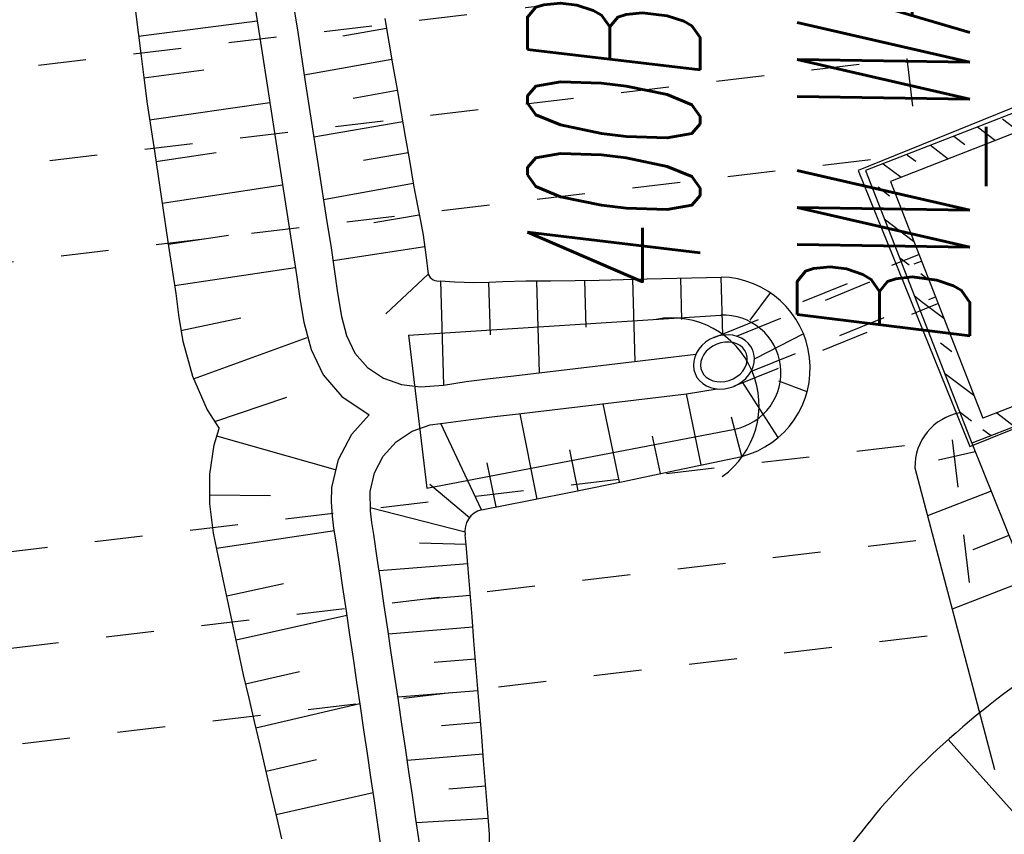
# Model space of a CAD drawing. Extents: x 447827 to 448299, y 438389 to 439851.
# Tile 102 of 116: x 447944 to 447954, y 439668 to 439676. Entities that reach past the tile are written whole.
import ezdxf

# ---------------------------------------------------------------- set-up
doc = ezdxf.new("R2010")
doc.units = 0
doc.header["$LTSCALE"] = 2
doc.header["$MEASUREMENT"] = 0
for name, pattern in [('ACAD_ISO03W100', [0.5, 0.25, -0.25]), ('ACAD_ISO05W100', [0.5, 0.25, -0.25]), ('AUSGEZOGEN', [0]), ('PUNKTX2', [0.5, 0.25, -0.25])]:
    doc.linetypes.add(name, pattern=pattern)
doc.layers.get('0').update_dxf_attribs({"linetype": 'AUSGEZOGEN'})
for name, color, linetype in [('ANMERKUNG', 7, 'CONTINUOUS'), ('BOESCHG', 250, 'AUSGEZOGEN'), ('DB-HZV-Stützscheiben', 15, 'CONTINUOUS'), ('DB-Regenrückhaltebecken_606', 15, 'CONTINUOUS'), ('FBRTOP', 250, 'AUSGEZOGEN'), ('GEBAEUDE', 7, 'AUSGEZOGEN'), ('SCHSYMBOL', 200, 'AUSGEZOGEN')]:
    doc.layers.add(name, color=color, linetype=linetype)
doc.styles.add('ROMANS', font='romans.shx', dxfattribs={"width": 0.8})

# ---------------------------------------------------------------- blocks, each defined once
blk = doc.blocks.new('DL')
at = {"color": 0}
blk.add_arc((-0.3106833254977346, 0.0246800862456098), 0.9100732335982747, 282.5363002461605, 77.46369975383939, dxfattribs=at)
blk.add_point((0.5969366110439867, 0.0027149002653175), dxfattribs=at)
blk = doc.blocks.new('*X394')
at = {"color": 0, "linetype": 'ByBlock'}
for p, q in [((52438.04025453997, -102206.212790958), (52709.26790891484, -101934.9851365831)), ((51599.1023381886, -102408.7546042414), (51870.33000578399, -102137.5269366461)), ((52131.44744297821, -102194.6075509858), (52237.51346015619, -102088.5415338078)), ((51388.98532273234, -102300.6735681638), (51450.86105421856, -102238.7978366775)), ((52695.22123505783, -102267.2298619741), (52767.8435460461, -102194.6075509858)), ((50760.16442183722, -102611.2964175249), (51031.39210265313, -102340.068736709)), ((52018.57129636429, -102307.4836975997), (52025.38142580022, -102300.6735681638)), ((51179.63338001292, -102510.0255108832), (51282.91930555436, -102406.7395853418)), ((52757.10280713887, -102523.546341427), (52922.83645314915, -102357.8126954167)), ((49900.34588210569, -102834.7188541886), (50192.45419952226, -102542.610536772)), ((50434.39116813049, -102618.8716196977), (50540.45718530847, -102512.8056025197)), ((52979.97558040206, -102618.8716196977), (52984.71802531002, -102614.1291747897)), ((52818.9843792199, -102779.8628208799), (52873.90956322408, -102724.9376368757)), ((50010.12709941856, -103043.1356884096), (50116.19311659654, -102937.0696712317)), ((52880.86595130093, -103036.1793003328), (53046.59959747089, -102870.4456541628)), ((53086.04159758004, -103149.2017055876), (53108.48116963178, -103126.7621335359)), ((50024.10898223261, -103347.3518571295), (50189.84263767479, -103181.6182016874)), ((52942.74752338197, -103292.4957797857), (52979.97558040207, -103255.2677227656)), ((50116.19311659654, -103573.4657742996), (50222.25913377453, -103467.3997571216)), ((53004.62909546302, -103548.8122592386), (53170.36274179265, -103383.078612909)), ((53192.10761475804, -103679.5317914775), (53204.56618039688, -103667.0732258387)), ((53204.56618039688, -103667.0732258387), (53232.24431395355, -103639.395092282)), ((50147.87208235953, -103859.9848600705), (50313.60573759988, -103694.2512048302)), ((53066.51066754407, -103805.1287386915), (53086.04159758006, -103785.5978086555)), ((53128.39223962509, -104061.4452181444), (53294.12588611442, -103895.7115716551)), ((50222.25913377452, -104103.7958601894), (50328.3251509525, -103997.7298430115)), ((53298.17363193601, -104209.8618773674), (53356.0074582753, -104152.0280510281)), ((50271.63518248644, -104372.6178630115), (50437.36883752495, -104206.884207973)), ((53190.27381170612, -104317.7616975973), (53192.10761475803, -104315.9278945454)), ((53252.15538378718, -104574.0781770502), (53417.88903043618, -104408.3445304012)), ((50333.51673254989, -104628.934364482), (50434.3911681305, -104528.0599289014)), ((53404.239649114, -104740.1919632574), (53479.77060259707, -104664.6610097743)), ((50395.39828261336, -104885.2508659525), (50561.13193745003, -104719.5172111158)), ((52767.73565114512, -105058.4979096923), (53038.96331725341, -104787.270243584)), ((53192.10761475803, -104952.3239976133), (53298.17363193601, -104846.2579804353)), ((52064.83675973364, -105125.0006980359), (52200.02539010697, -104989.8120676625)), ((52449.64549451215, -105058.3900147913), (52555.71151169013, -104952.3239976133)), ((50465.51090401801, -105133.3362960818), (50540.45718530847, -105058.3900147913)), ((51707.18337426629, -105164.4560319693), (51780.5564265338, -105091.0829797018)), ((50457.2798326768, -105141.567367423), (50465.510904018, -105133.3362960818)), ((51089.85982406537, -105463.5815306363), (51361.08746296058, -105192.353891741)), ((51928.79773760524, -105261.0397201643), (52003.34205782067, -105186.4953999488)), ((52003.34205782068, -105186.4953999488), (52064.83675973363, -105125.0006980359)), ((50519.16138274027, -105397.8838688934), (50684.89503737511, -105232.1502142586)), ((51509.32878083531, -105362.3106254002), (51548.05504070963, -105323.5843655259)), ((51548.05504070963, -105323.5843655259), (51601.1173570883, -105270.5220491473)), ((50752.58921966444, -105482.6540835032), (50858.65523684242, -105376.5880663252))]:
    blk.add_line(p, q, dxfattribs=at)

msp = doc.modelspace()

# ---------------------------------------------------------------- linework, layer by layer
at = {"layer": 'BOESCHG'}
msp.add_line((447953.3417454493, 439668.6772376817), (447954.2228698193, 439667.6881948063), dxfattribs=at)
msp.add_lwpolyline([(447962.655, 439669.634, 0.07117598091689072), (447960.7280212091, 439670.3577177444, 0.05237831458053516), (447957.955, 439670.671, 0.1056062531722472), (447955.743235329, 439670.2166735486, 0.08101609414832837), (447953.284, 439668.624, 0.08344801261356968), (447951.7483437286, 439666.6772770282, 0.0836980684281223), (447950.937, 439664.342, 0.08813707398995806), (447950.9608378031, 439661.5189701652, 0.1004724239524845), (447951.8920000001, 439659.218, 0.06101954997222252), (447953.4899076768, 439657.346479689, 0.1070623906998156), (447954.7101624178, 439656.6333152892, 0.03426148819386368), (447956.2852359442, 439656.236010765, 0.01547798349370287), (447959.8385317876, 439655.7075537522, 0.02102073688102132), (447964.0587165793, 439655.3919215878, 0.05324826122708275), (447965.7288068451, 439655.5153636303, 0.1214058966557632)], format="xyb", dxfattribs=at)
at = {"layer": 'DB-HZV-Stützscheiben', "linetype": 'PUNKTX2'}
for p, q in [((447937.8963325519, 439674.9954281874), (447952.7914733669, 439676.765958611)), ((447952.7914733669, 439676.765958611), (447953.0275440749, 439674.7799399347)), ((447938.1324032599, 439673.0094095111), (447953.0275440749, 439674.7799399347)), ((447938.486509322, 439670.0303814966), (447953.381650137, 439671.8009119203)), ((447953.381650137, 439671.8009119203), (447953.617720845, 439669.814893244)), ((447938.72258003, 439668.0443628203), (447953.617720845, 439669.814893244))]:
    msp.add_line(p, q, dxfattribs=at)
at = {"layer": 'DB-HZV-Stützscheiben', "linetype": 'ACAD_ISO05W100'}
for p, q in [((447938.0143679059, 439674.0024188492), (447952.9095087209, 439675.7729492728)), ((447938.604544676, 439669.0373721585), (447953.499685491, 439670.8079025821))]:
    msp.add_line(p, q, dxfattribs=at)
at = {"layer": 'DB-Regenrückhaltebecken_606', "linetype": 'Continuous'}
for p, q in [((447946.4815403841, 439676.5443015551), (447946.557941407, 439676.0501725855)), ((447946.086238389, 439676.4831785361), (447946.1626384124, 439675.9890495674)), ((447944.8622124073, 439676.2939244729), (447944.9262724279, 439675.7978875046)), ((447947.465652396, 439676.1905196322), (447947.5515944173, 439675.697866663)), ((447947.465652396, 439676.1905196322), (447947.5515944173, 439675.697866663)), ((447947.465652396, 439676.1905196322), (447947.5515944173, 439675.697866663)), ((447944.8993494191, 439676.0079324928), (447946.135014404, 439676.1677145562)), ((447944.8993494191, 439676.0079324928), (447946.135014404, 439676.1677145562)), ((447944.8993494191, 439676.0079324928), (447946.135014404, 439676.1677145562)), ((447947.4835493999, 439676.0880106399), (447947.030313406, 439676.0072006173)), ((447947.4835493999, 439676.0880106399), (447947.030313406, 439676.0072006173)), ((447947.4835493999, 439676.0880106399), (447947.030313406, 439676.0072006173)), ((447946.1626384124, 439675.9890495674), (447946.2390394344, 439675.4949245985)), ((447946.557941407, 439676.0501725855), (447946.6343424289, 439675.5560436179)), ((447944.9262724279, 439675.7978875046), (447944.9575324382, 439675.5497605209)), ((447947.5400224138, 439675.7642766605), (447946.6273084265, 439675.6015416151)), ((447947.5400224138, 439675.7642766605), (447946.6273084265, 439675.6015416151)), ((447947.5400224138, 439675.7642766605), (447946.6273084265, 439675.6015416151)), ((447947.5515944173, 439675.697866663), (447947.5945554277, 439675.4507806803)), ((447947.5515944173, 439675.697866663), (447947.5945554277, 439675.4507806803)), ((447947.5515944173, 439675.697866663), (447947.5945554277, 439675.4507806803)), ((447955.320171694, 439675.7143374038), (447952.4785649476, 439674.6062891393)), ((447944.954727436, 439675.571992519), (447945.5779154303, 439675.6561335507)), ((447944.954727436, 439675.571992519), (447945.5779154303, 439675.6561335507)), ((447944.954727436, 439675.571992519), (447945.5779154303, 439675.6561335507)), ((447944.9575324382, 439675.5497605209), (447944.990319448, 439675.3018475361)), ((447946.2390394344, 439675.4949245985), (447946.3154404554, 439675.000795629)), ((447946.6343424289, 439675.5560436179), (447946.7107434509, 439675.0619146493)), ((447947.5963444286, 439675.4405156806), (447947.1369304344, 439675.358602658)), ((447947.5963444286, 439675.4405156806), (447947.1369304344, 439675.358602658)), ((447947.5963444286, 439675.4405156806), (447947.1369304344, 439675.358602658)), ((447947.5945554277, 439675.4507806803), (447947.6374934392, 439675.2052056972)), ((447947.5945554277, 439675.4507806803), (447947.6374934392, 439675.2052056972)), ((447947.5945554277, 439675.4507806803), (447947.6374934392, 439675.2052056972)), ((447955.2064957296, 439675.4553436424), (447952.737558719, 439674.4926131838)), ((447944.990319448, 439675.3018475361), (447945.0264144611, 439675.0544715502)), ((447945.014436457, 439675.134900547), (447946.2668854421, 439675.3147376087)), ((447945.014436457, 439675.134900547), (447946.2668854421, 439675.3147376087)), ((447945.014436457, 439675.134900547), (447946.2668854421, 439675.3147376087)), ((447947.6374934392, 439675.2052056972), (447947.6804244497, 439674.9617067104)), ((447947.6374934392, 439675.2052056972), (447947.6804244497, 439674.9617067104)), ((447947.6374934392, 439675.2052056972), (447947.6804244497, 439674.9617067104)), ((447945.0264144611, 439675.0544715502), (447945.0641834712, 439674.8073295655)), ((447946.7107434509, 439675.0619146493), (447946.7871434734, 439674.567788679)), ((447947.653311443, 439675.1155227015), (447946.7275904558, 439674.9531646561)), ((447947.653311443, 439675.1155227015), (447946.7275904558, 439674.9531646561)), ((447947.653311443, 439675.1155227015), (447946.7275904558, 439674.9531646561)), ((447946.3154404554, 439675.000795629), (447946.3918424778, 439674.5066666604)), ((447947.6804244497, 439674.9617067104), (447947.723434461, 439674.712552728)), ((447947.6804244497, 439674.9617067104), (447947.723434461, 439674.712552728)), ((447947.6804244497, 439674.9617067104), (447947.723434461, 439674.712552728)), ((447945.0641834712, 439674.8073295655), (447945.1385034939, 439674.3128795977)), ((447945.0803634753, 439674.7004255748), (447945.7066794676, 439674.7939476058)), ((447945.0803634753, 439674.7004255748), (447945.7066794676, 439674.7939476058)), ((447945.0803634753, 439674.7004255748), (447945.7066794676, 439674.7939476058)), ((447947.7101364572, 439674.7905217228), (447947.2438644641, 439674.7101037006)), ((447947.7101364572, 439674.7905217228), (447947.2438644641, 439674.7101037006)), ((447947.7101364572, 439674.7905217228), (447947.2438644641, 439674.7101037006)), ((447947.723434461, 439674.712552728), (447947.766544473, 439674.4556827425)), ((447947.723434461, 439674.712552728), (447947.766544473, 439674.4556827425)), ((447947.723434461, 439674.712552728), (447947.766544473, 439674.4556827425)), ((447946.7871434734, 439674.567788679), (447946.8635444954, 439674.0736597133)), ((447952.4785649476, 439674.6062891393), (447953.5866136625, 439671.7646825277)), ((447945.1452364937, 439674.2675836), (447946.3992444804, 439674.4584136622)), ((447945.1452364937, 439674.2675836), (447946.3992444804, 439674.4584136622)), ((447945.1452364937, 439674.2675836), (447946.3992444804, 439674.4584136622)), ((447946.3918424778, 439674.5066666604), (447946.4682424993, 439674.0125366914)), ((447947.7638434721, 439674.4717117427), (447946.8283484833, 439674.2995816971)), ((447947.7638434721, 439674.4717117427), (447946.8283484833, 439674.2995816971)), ((447947.7638434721, 439674.4717117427), (447946.8283484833, 439674.2995816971)), ((447947.766544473, 439674.4556827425), (447947.8093794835, 439674.21990076)), ((447947.766544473, 439674.4556827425), (447947.8093794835, 439674.21990076)), ((447947.766544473, 439674.4556827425), (447947.8093794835, 439674.21990076)), ((447952.7375587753, 439674.4926130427), (447953.7002896, 439672.0236763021)), ((447945.1385034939, 439674.3128795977), (447945.2127905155, 439673.8184226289)), ((447947.8254414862, 439674.1422177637), (447947.3518394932, 439674.06179974)), ((447947.8254414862, 439674.1422177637), (447947.3518394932, 439674.06179974)), ((447947.8254414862, 439674.1422177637), (447947.3518394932, 439674.06179974)), ((447947.8093794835, 439674.21990076), (447947.8376634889, 439674.0839327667)), ((447947.8093794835, 439674.21990076), (447947.8376634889, 439674.0839327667)), ((447947.8093794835, 439674.21990076), (447947.8376634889, 439674.0839327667)), ((447946.8635444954, 439674.0736597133), (447946.9028095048, 439673.8265667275)), ((447947.8376634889, 439674.0839327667), (447947.8661274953, 439673.9331797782)), ((447947.8376634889, 439674.0839327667), (447947.8661274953, 439673.9331797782)), ((447947.8376634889, 439674.0839327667), (447947.8661274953, 439673.9331797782)), ((447945.2094995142, 439673.8400246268), (447945.8379645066, 439673.9320816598)), ((447945.2094995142, 439673.8400246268), (447945.8379645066, 439673.9320816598)), ((447945.2094995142, 439673.8400246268), (447945.8379645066, 439673.9320816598)), ((447946.4682424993, 439674.0125366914), (447946.5074585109, 439673.7654937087)), ((447947.8661274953, 439673.9331797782), (447947.8952815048, 439673.7272437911)), ((447947.8661274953, 439673.9331797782), (447947.8952815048, 439673.7272437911)), ((447947.8661274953, 439673.9331797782), (447947.8952815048, 439673.7272437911)), ((447945.2127905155, 439673.8184226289), (447945.2510565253, 439673.5713096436)), ((447946.9028095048, 439673.8265667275), (447946.9399455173, 439673.5795307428)), ((447946.5074585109, 439673.7654937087), (447946.5446435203, 439673.5184077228)), ((447947.8846225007, 439673.8103547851), (447946.927187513, 439673.6667307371)), ((447947.8846225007, 439673.8103547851), (447946.927187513, 439673.6667307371)), ((447947.8846225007, 439673.8103547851), (447946.927187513, 439673.6667307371)), ((447947.8952815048, 439673.7272437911), (447947.9177425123, 439673.5257168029)), ((447947.8952815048, 439673.7272437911), (447947.9177425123, 439673.5257168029)), ((447947.8952815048, 439673.7272437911), (447947.9177425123, 439673.5257168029)), ((447945.2510565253, 439673.5713096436), (447945.2871535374, 439673.3239806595)), ((447945.2753325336, 439673.4073316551), (447946.5333845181, 439673.5951867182)), ((447945.2753325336, 439673.4073316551), (447946.5333845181, 439673.5951867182)), ((447945.2753325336, 439673.4073316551), (447946.5333845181, 439673.5951867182)), ((447946.5446435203, 439673.5184077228), (447946.5790575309, 439673.2712727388)), ((447946.9399455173, 439673.5795307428), (447946.9741745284, 439673.3325637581)), ((447947.9177425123, 439673.5257168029), (447947.4765095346, 439673.1124247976)), ((447947.9177425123, 439673.5257168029), (447947.4765095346, 439673.1124247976)), ((447947.9177425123, 439673.5257168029), (447947.4765095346, 439673.1124247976)), ((447948.0481075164, 439673.4552748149), (447948.0775205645, 439672.370321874)), ((447948.0481075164, 439673.4552748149), (447948.0775205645, 439672.370321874)), ((447948.0481075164, 439673.4552748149), (447948.0775205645, 439672.370321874)), ((447948.0481075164, 439673.4552748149), (447948.1927325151, 439673.445890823)), ((447948.0481075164, 439673.4552748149), (447948.1927325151, 439673.445890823)), ((447948.0481075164, 439673.4552748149), (447948.1927325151, 439673.445890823)), ((447948.1927325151, 439673.445890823), (447948.3960635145, 439673.4399818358)), ((447948.1927325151, 439673.445890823), (447948.3960635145, 439673.4399818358)), ((447948.1927325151, 439673.445890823), (447948.3960635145, 439673.4399818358)), ((447948.3960635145, 439673.4399818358), (447948.5521645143, 439673.4442848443)), ((447948.3960635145, 439673.4399818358), (447948.5521645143, 439673.4442848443)), ((447948.3960635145, 439673.4399818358), (447948.5521645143, 439673.4442848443)), ((447948.5485935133, 439673.4441088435), (447948.5635245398, 439672.8933508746)), ((447948.5485935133, 439673.4441088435), (447948.5635245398, 439672.8933508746)), ((447948.5485935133, 439673.4441088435), (447948.5635245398, 439672.8933508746)), ((447948.5521645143, 439673.4442848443), (447948.6956085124, 439673.4512998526)), ((447948.5521645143, 439673.4442848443), (447948.6956085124, 439673.4512998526)), ((447948.5521645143, 439673.4442848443), (447948.6956085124, 439673.4512998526)), ((447948.6956085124, 439673.4512998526), (447948.9380245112, 439673.4558698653)), ((447948.6956085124, 439673.4512998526), (447948.9380245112, 439673.4558698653)), ((447948.6956085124, 439673.4512998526), (447948.9380245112, 439673.4558698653)), ((447948.9380245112, 439673.4558698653), (447949.1984905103, 439673.4566668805)), ((447948.9380245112, 439673.4558698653), (447949.1984905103, 439673.4566668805)), ((447948.9380245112, 439673.4558698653), (447949.1984905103, 439673.4566668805)), ((447949.0485785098, 439673.4514298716), (447949.074444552, 439672.4973009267)), ((447949.0485785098, 439673.4514298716), (447949.074444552, 439672.4973009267)), ((447949.0485785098, 439673.4514298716), (447949.074444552, 439672.4973009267)), ((447949.1984905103, 439673.4566668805), (447949.4522265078, 439673.4593718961)), ((447949.1984905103, 439673.4566668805), (447949.4522265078, 439673.4593718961)), ((447949.1984905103, 439673.4566668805), (447949.4522265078, 439673.4593718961)), ((447949.4522265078, 439673.4593718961), (447949.7011075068, 439673.4642699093)), ((447949.4522265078, 439673.4593718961), (447949.7011075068, 439673.4642699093)), ((447949.4522265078, 439673.4593718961), (447949.7011075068, 439673.4642699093)), ((447949.5485175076, 439673.4604479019), (447949.5617375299, 439672.9727879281)), ((447949.5485175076, 439673.4604479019), (447949.5617375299, 439672.9727879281)), ((447949.5485175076, 439673.4604479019), (447949.5617375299, 439672.9727879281)), ((447949.7011075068, 439673.4642699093), (447950.203132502, 439673.4768429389)), ((447949.7011075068, 439673.4642699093), (447950.203132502, 439673.4768429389)), ((447949.7011075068, 439673.4642699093), (447950.203132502, 439673.4768429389)), ((447950.048363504, 439673.4729709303), (447950.071600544, 439672.6158279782)), ((447950.048363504, 439673.4729709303), (447950.071600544, 439672.6158279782)), ((447950.048363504, 439673.4729709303), (447950.071600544, 439672.6158279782)), ((447950.203132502, 439673.4768429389), (447950.9737684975, 439673.4961299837)), ((447950.203132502, 439673.4768429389), (447950.9737684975, 439673.4961299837)), ((447950.203132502, 439673.4768429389), (447950.9737684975, 439673.4961299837)), ((447950.5482085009, 439673.4854869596), (447950.5599325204, 439673.0530299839)), ((447950.5482085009, 439673.4854869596), (447950.5599325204, 439673.0530299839)), ((447950.5482085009, 439673.4854869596), (447950.5599325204, 439673.0530299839)), ((447950.9893369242, 439672.8902440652), (447950.9737684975, 439673.4961299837)), ((447945.2871535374, 439673.3239806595), (447945.3202995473, 439673.0763606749)), ((447946.9741745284, 439673.3325637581), (447947.0163485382, 439673.0854017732)), ((447951.4855195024, 439673.3321370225), (447951.2737905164, 439673.0478120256)), ((447951.4855195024, 439673.3321370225), (447951.2737905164, 439673.0478120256)), ((447951.4855195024, 439673.3321370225), (447951.2737905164, 439673.0478120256)), ((447946.5790575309, 439673.2712727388), (447946.6210445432, 439673.0242827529)), ((447945.3202995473, 439673.0763606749), (447945.3614535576, 439672.8295266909)), ((447945.3414235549, 439672.9388906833), (447945.9656635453, 439673.0697007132)), ((447945.3414235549, 439672.9388906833), (447945.9656635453, 439673.0697007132)), ((447945.3414235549, 439672.9388906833), (447945.9656635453, 439673.0697007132)), ((447946.6210445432, 439673.0242827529), (447946.6973135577, 439672.7400537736)), ((447947.0163485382, 439673.0854017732), (447947.068155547, 439672.8864807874)), ((447947.7135275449, 439672.8896578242), (447950.9681995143, 439673.0978150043)), ((447951.0465297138, 439672.8940460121), (447950.9966615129, 439672.8916173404)), ((447951.0953009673, 439672.8895122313), (447951.0465297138, 439672.8940460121)), ((447951.8313445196, 439672.9046580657), (447951.3226755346, 439672.6442660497)), ((447951.8313445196, 439672.9046580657), (447951.3226755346, 439672.6442660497)), ((447951.8313445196, 439672.9046580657), (447951.3226755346, 439672.6442660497)), ((447956.1692713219, 439672.9864244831), (447953.7002896, 439672.0236763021)), ((447945.3614535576, 439672.8295266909), (447945.4620145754, 439672.4623697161)), ((447945.472404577, 439672.4344697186), (447946.6583825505, 439672.8658777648)), ((447945.472404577, 439672.4344697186), (447946.6583825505, 439672.8658777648)), ((447945.472404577, 439672.4344697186), (447946.6583825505, 439672.8658777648)), ((447947.068155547, 439672.8864807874), (447947.1543625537, 439672.7026238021)), ((447947.7135275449, 439672.8896578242), (447947.9030326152, 439671.2954769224)), ((447950.8105580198, 439672.8160453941), (447950.7731170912, 439672.7830191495)), ((447950.8527154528, 439672.8440360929), (447950.8105580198, 439672.8160453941)), ((447950.8985473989, 439672.8663023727), (447950.8527154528, 439672.8440360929)), ((447950.9267632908, 439672.7968137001), (447950.8866149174, 439672.7770390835)), ((447950.9469255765, 439672.8822924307), (447950.8985454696, 439672.8663018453)), ((447950.9693330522, 439672.8106314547), (447950.9267643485, 439672.7968098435)), ((447950.9966615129, 439672.8916173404), (447950.9469255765, 439672.8822924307)), ((447951.0129511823, 439672.8180466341), (447950.9693330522, 439672.8106314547)), ((447951.0562190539, 439672.8188242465), (447951.0129511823, 439672.8180466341)), ((447951.0977439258, 439672.812942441), (447951.0562190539, 439672.8188242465)), ((447951.1417768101, 439672.878136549), (447951.0953009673, 439672.8895122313)), ((447951.1361940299, 439672.8005806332), (447951.0977439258, 439672.812942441)), ((447951.1703290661, 439672.7821444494), (447951.1361940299, 439672.8005806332)), ((447951.1848081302, 439672.8601961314), (447951.1417768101, 439672.878136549)), ((447951.2233413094, 439672.8361342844), (447951.1848081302, 439672.8601961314)), ((447951.2564238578, 439672.8065360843), (447951.2233413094, 439672.8361342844)), ((447951.2832405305, 439672.7721403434), (447951.2564238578, 439672.8065360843)), ((447956.4282202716, 439672.8727310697), (447953.5866136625, 439671.7646825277)), ((447946.6973135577, 439672.7400537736), (447946.8238625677, 439672.4773007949)), ((447947.1543625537, 439672.7026238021), (447947.2846775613, 439672.5522248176)), ((447950.3022195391, 439672.6432399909), (447950.7101571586, 439672.6917291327)), ((447950.7159255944, 439672.7052088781), (447950.6975832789, 439672.6623463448)), ((447950.7413116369, 439672.7457659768), (447950.7159255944, 439672.7052088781)), ((447950.7731170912, 439672.7830191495), (447950.7413116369, 439672.7457659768)), ((447950.792944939, 439672.6891695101), (447950.7739975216, 439672.6535060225)), ((447950.8186110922, 439672.7223400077), (447950.792944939, 439672.6891695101)), ((447950.8501714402, 439672.7519475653), (447950.8186110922, 439672.7223400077)), ((447950.8866149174, 439672.7770390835), (447950.8501714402, 439672.7519475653)), ((447951.1990532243, 439672.7582273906), (447951.1703290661, 439672.7821444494)), ((447951.2214451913, 439672.729592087), (447951.1990532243, 439672.7582273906)), ((447951.2367866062, 439672.6971573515), (447951.2214451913, 439672.729592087)), ((447951.2445800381, 439672.661974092), (447951.2367866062, 439672.6971573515)), ((447951.3031322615, 439672.7337856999), (447951.2832405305, 439672.7721403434)), ((447951.3156104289, 439672.6924228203), (447951.3031322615, 439672.7337856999)), ((447951.3203678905, 439672.649066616), (447951.3156104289, 439672.6924228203)), ((447949.8057155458, 439672.5842229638), (447950.3022195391, 439672.6432399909)), ((447950.6867386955, 439672.618230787), (447950.6836551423, 439672.5739484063)), ((447950.6975832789, 439672.6623463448), (447950.6867386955, 439672.618230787)), ((447950.7623795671, 439672.616488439), (447950.7584636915, 439672.5793148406)), ((447950.7739975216, 439672.6535060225), (447950.7623795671, 439672.616488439)), ((447951.2214341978, 439672.5514369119), (447951.2367796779, 439672.5879247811)), ((447951.2367796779, 439672.5879247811), (447951.2445776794, 439672.6251699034)), ((447951.2445776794, 439672.6251699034), (447951.2445800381, 439672.661974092)), ((447951.3064394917, 439672.5606696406), (447951.3172853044, 439672.6047844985)), ((447951.3172853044, 439672.6047844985), (447951.3203678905, 439672.649066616)), ((447947.2846775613, 439672.5522248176), (447947.4513305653, 439672.4408898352)), ((447948.8127065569, 439672.4661889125), (447949.3092105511, 439672.5252059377)), ((447949.3092105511, 439672.5252059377), (447949.8057155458, 439672.5842229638)), ((447950.6836551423, 439672.5739484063), (447950.6884123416, 439672.5305931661)), ((447950.6884123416, 439672.5305931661), (447950.7008895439, 439672.4892300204)), ((447950.7008895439, 439672.4892300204), (447950.720782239, 439672.4508756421)), ((447950.7584636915, 439672.5793148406), (447950.7623737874, 439672.5431752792)), ((447950.7623737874, 439672.5431752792), (447950.7739882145, 439672.5092288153)), ((447950.7739882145, 439672.5092288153), (447950.7929298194, 439672.4785717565)), ((447951.1361687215, 439672.4579041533), (447951.1703066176, 439672.4853666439)), ((447951.1703066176, 439672.4853666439), (447951.1990376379, 439672.5168802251)), ((447951.1990376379, 439672.5168802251), (447951.2214341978, 439672.5514369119)), ((447951.2627104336, 439672.4772487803), (447951.2880974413, 439672.5178061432)), ((447951.2880974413, 439672.5178061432), (447951.3064394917, 439672.5606696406)), ((447945.4620145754, 439672.4623697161), (447945.6144605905, 439672.1127687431)), ((447946.8238625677, 439672.4773007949), (447947.019714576, 439672.2521498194)), ((447947.4513305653, 439672.4408898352), (447947.6397025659, 439672.3759978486)), ((447948.0775205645, 439672.370321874), (447948.3162005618, 439672.4071678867)), ((447948.3162005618, 439672.4071678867), (447948.5642935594, 439672.4391648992)), ((447948.5642935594, 439672.4391648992), (447948.8127065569, 439672.4661889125)), ((447950.720782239, 439672.4508756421), (447950.7475991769, 439672.416478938)), ((447950.7475991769, 439672.416478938), (447950.7806814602, 439672.386881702)), ((447950.7806814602, 439672.386881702), (447950.8192146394, 439672.362819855)), ((447950.7929298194, 439672.4785717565), (447950.8185945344, 439672.4521863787)), ((447950.8185945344, 439672.4521863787), (447950.8501519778, 439672.4309234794)), ((447950.8501519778, 439672.4309234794), (447950.8865902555, 439672.4154638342)), ((447950.8865902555, 439672.4154638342), (447950.9267371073, 439672.4063053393)), ((447950.9267371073, 439672.4063053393), (447950.9693050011, 439672.4037421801)), ((447950.9693050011, 439672.4037421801), (447951.0129245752, 439672.4078563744)), ((447951.0129245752, 439672.4078563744), (447951.0561931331, 439672.4185186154)), ((447951.0561931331, 439672.4185186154), (447951.0977194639, 439672.4353798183)), ((447951.0977194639, 439672.4353798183), (447951.1361687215, 439672.4579041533)), ((447951.1513075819, 439672.3789789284), (447951.1934650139, 439672.4069696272)), ((447951.1934650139, 439672.4069696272), (447951.2309059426, 439672.4399958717)), ((447951.5691095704, 439671.8249231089), (447951.1934650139, 439672.4069696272)), ((447951.5691095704, 439671.8249231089), (447951.1934650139, 439672.4069696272)), ((447951.5691095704, 439671.8249231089), (447951.1934650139, 439672.4069696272)), ((447951.2309059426, 439672.4399958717), (447951.2627104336, 439672.4772487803)), ((447951.8690435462, 439672.3007221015), (447951.575100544, 439672.410952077)), ((447951.8690435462, 439672.3007221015), (447951.575100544, 439672.410952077)), ((447951.8690435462, 439672.3007221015), (447951.575100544, 439672.410952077)), ((447947.6397025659, 439672.3759978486), (447947.8374255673, 439672.3535708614)), ((447947.8374255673, 439672.3535708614), (447948.0775205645, 439672.370321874)), ((447950.6116835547, 439672.2772160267), (447950.9331070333, 439672.3312383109)), ((447950.8192146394, 439672.362819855), (447950.8622459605, 439672.3448794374)), ((447950.8622459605, 439672.3448794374), (447950.9087220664, 439672.3335027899)), ((447950.9087220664, 439672.3335027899), (447950.9574920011, 439672.3289738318)), ((447950.9574920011, 439672.3289738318), (447951.0073615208, 439672.331397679)), ((447951.0073615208, 439672.331397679), (447951.0570971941, 439672.3407235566)), ((447951.0570971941, 439672.3407235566), (447951.1054753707, 439672.3567136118)), ((447951.1054753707, 439672.3567136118), (447951.1513075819, 439672.3789789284)), ((447945.6930495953, 439671.9910297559), (447946.4447555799, 439672.2453637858)), ((447945.6930495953, 439671.9910297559), (447946.4447555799, 439672.2453637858)), ((447945.6930495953, 439671.9910297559), (447946.4447555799, 439672.2453637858)), ((447947.019714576, 439672.2521498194), (447947.304275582, 439672.0612508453)), ((447949.3564245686, 439672.1280009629), (447949.8529285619, 439672.1870179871)), ((447949.8529285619, 439672.1870179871), (447950.6116835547, 439672.2772160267)), ((447950.7660025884, 439671.5378520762), (447950.6116835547, 439672.2772160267)), ((447950.7660025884, 439671.5378520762), (447950.6116835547, 439672.2772160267)), ((447950.7660025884, 439671.5378520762), (447950.6116835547, 439672.2772160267)), ((447945.6144605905, 439672.1127687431), (447945.739751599, 439671.9186877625)), ((447948.8599205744, 439672.0689829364), (447949.3564245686, 439672.1280009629)), ((447949.9129086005, 439671.3580690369), (447949.7426155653, 439672.1739719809)), ((447949.9129086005, 439671.3580690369), (447949.7426155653, 439672.1739719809)), ((447949.9129086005, 439671.3580690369), (447949.7426155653, 439672.1739719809)), ((447947.1223965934, 439671.8591328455), (447947.304275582, 439672.0612508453)), ((447947.1223965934, 439671.8591328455), (447947.304275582, 439672.0612508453)), ((447947.1223965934, 439671.8591328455), (447947.304275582, 439672.0612508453)), ((447948.4750886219, 439671.0704709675), (447948.0493945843, 439671.9713498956)), ((447948.4750886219, 439671.0704709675), (447948.0493945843, 439671.9713498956)), ((447948.4750886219, 439671.0704709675), (447948.0493945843, 439671.9713498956)), ((447948.0512395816, 439671.9713498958), (447948.3634155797, 439672.0099659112)), ((447948.3634155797, 439672.0099659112), (447948.6115495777, 439672.0413419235)), ((447948.6115495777, 439672.0413419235), (447948.8599205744, 439672.0689829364)), ((447949.0541516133, 439671.1821429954), (447948.8785265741, 439672.0711349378)), ((447949.0541516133, 439671.1821429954), (447948.8785265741, 439672.0711349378)), ((447949.0541516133, 439671.1821429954), (447948.8785265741, 439672.0711349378)), ((447951.1898175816, 439671.6271650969), (447951.0820465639, 439672.034312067)), ((447951.1898175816, 439671.6271650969), (447951.0820465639, 439672.034312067)), ((447951.1898175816, 439671.6271650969), (447951.0820465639, 439672.034312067)), ((447945.6881576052, 439671.7474457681), (447945.739751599, 439671.9186877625)), ((447947.5842075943, 439671.7790088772), (447947.7501775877, 439671.8896698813)), ((447947.5842075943, 439671.7790088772), (447947.7501775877, 439671.8896698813)), ((447947.5842075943, 439671.7790088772), (447947.7501775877, 439671.8896698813)), ((447947.7501775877, 439671.8896698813), (447947.9383685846, 439671.9558278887)), ((447947.7501775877, 439671.8896698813), (447947.9383685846, 439671.9558278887)), ((447947.7501775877, 439671.8896698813), (447947.9383685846, 439671.9558278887)), ((447947.9030326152, 439671.2954769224), (447951.1144245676, 439671.9119930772)), ((447947.9383685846, 439671.9558278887), (447948.0484125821, 439671.9692518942)), ((447947.9383685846, 439671.9558278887), (447948.0484125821, 439671.9692518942)), ((447947.9383685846, 439671.9558278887), (447948.0484125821, 439671.9692518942)), ((447945.7123046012, 439671.8415467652), (447946.950422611, 439671.4918078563)), ((447945.7123046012, 439671.8415467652), (447946.950422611, 439671.4918078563)), ((447945.7123046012, 439671.8415467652), (447946.950422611, 439671.4918078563)), ((447946.9834976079, 439671.5941068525), (447947.1223965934, 439671.8591328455)), ((447946.9834976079, 439671.5941068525), (447947.1223965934, 439671.8591328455)), ((447946.9834976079, 439671.5941068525), (447947.1223965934, 439671.8591328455)), ((447947.4507736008, 439671.6307278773), (447947.5842075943, 439671.7790088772)), ((447947.4507736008, 439671.6307278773), (447947.5842075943, 439671.7790088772)), ((447947.4507736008, 439671.6307278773), (447947.5842075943, 439671.7790088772)), ((447950.3394395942, 439671.4480350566), (447950.2583015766, 439671.836783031)), ((447950.3394395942, 439671.4480350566), (447950.2583015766, 439671.836783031)), ((447950.3394395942, 439671.4480350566), (447950.2583015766, 439671.836783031)), ((447953.5866136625, 439671.7646825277), (447954.532085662, 439669.4089534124)), ((447945.6422756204, 439671.4405577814), (447945.6881576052, 439671.7474457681)), ((447949.4833306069, 439671.2675610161), (447949.3972665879, 439671.6950439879)), ((447949.4833306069, 439671.2675610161), (447949.3972665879, 439671.6950439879)), ((447949.4833306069, 439671.2675610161), (447949.3972665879, 439671.6950439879)), ((447953.6225261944, 439671.6752032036), (447953.2376595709, 439671.5875502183)), ((447946.9144846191, 439671.302957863), (447946.9834976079, 439671.5941068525)), ((447946.9144846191, 439671.302957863), (447946.9834976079, 439671.5941068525)), ((447946.9144846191, 439671.302957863), (447946.9834976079, 439671.5941068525)), ((447947.358173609, 439671.4540428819), (447947.4507736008, 439671.6307278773)), ((447947.358173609, 439671.4540428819), (447947.4507736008, 439671.6307278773)), ((447947.358173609, 439671.4540428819), (447947.4507736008, 439671.6307278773)), ((447948.6273846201, 439671.1018319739), (447948.5351225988, 439671.5612699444)), ((447948.6273846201, 439671.1018319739), (447948.5351225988, 439671.5612699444)), ((447948.6273846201, 439671.1018319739), (447948.5351225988, 439671.5612699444)), ((447950.441732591, 439671.4695500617), (447951.1898175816, 439671.6271650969)), ((447950.441732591, 439671.4695500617), (447951.1898175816, 439671.6271650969)), ((447950.441732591, 439671.4695500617), (447951.1898175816, 439671.6271650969)), ((447949.9505145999, 439671.3660530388), (447950.441732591, 439671.4695500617)), ((447949.9505145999, 439671.3660530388), (447950.441732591, 439671.4695500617)), ((447949.9505145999, 439671.3660530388), (447950.441732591, 439671.4695500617)), ((447952.9928995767, 439671.5062092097), (447953.8242557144, 439668.3615064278)), ((447952.9928995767, 439671.5062092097), (447953.8242557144, 439668.3615064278)), ((447952.9928995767, 439671.5062092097), (447953.8242557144, 439668.3615064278)), ((447945.6413606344, 439671.1322077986), (447945.6422756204, 439671.4405577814)), ((447947.3121646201, 439671.2599428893), (447947.358173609, 439671.4540428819)), ((447947.3121646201, 439671.2599428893), (447947.358173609, 439671.4540428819)), ((447947.3121646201, 439671.2599428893), (447947.358173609, 439671.4540428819)), ((447949.4592976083, 439671.2625530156), (447949.9505145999, 439671.3660530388)), ((447949.4592976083, 439671.2625530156), (447949.9505145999, 439671.3660530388)), ((447949.4592976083, 439671.2625530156), (447949.9505145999, 439671.3660530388)), ((447946.9091766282, 439671.1533488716), (447946.9144846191, 439671.302957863)), ((447946.9091766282, 439671.1533488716), (447946.9144846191, 439671.302957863)), ((447946.9091766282, 439671.1533488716), (447946.9144846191, 439671.302957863)), ((447947.3156076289, 439671.0604918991), (447947.3121646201, 439671.2599428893)), ((447947.3156076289, 439671.0604918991), (447947.3121646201, 439671.2599428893)), ((447947.3156076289, 439671.0604918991), (447947.3121646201, 439671.2599428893)), ((447948.348587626, 439670.9869869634), (447947.9351486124, 439671.3353479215)), ((447948.348587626, 439670.9869869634), (447947.9351486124, 439671.3353479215)), ((447948.348587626, 439670.9869869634), (447947.9351486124, 439671.3353479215)), ((447948.9673006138, 439671.1656099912), (447949.4592976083, 439671.2625530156)), ((447948.9673006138, 439671.1656099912), (447949.4592976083, 439671.2625530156)), ((447948.9673006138, 439671.1656099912), (447949.4592976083, 439671.2625530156)), ((447953.7871079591, 439671.2651328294), (447953.1248975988, 439671.0069112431)), ((447945.6377856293, 439671.2272697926), (447946.2736166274, 439671.2183058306)), ((447945.6377856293, 439671.2272697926), (447946.2736166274, 439671.2183058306)), ((447945.6377856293, 439671.2272697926), (447946.2736166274, 439671.2183058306)), ((447946.9196476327, 439671.0037828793), (447946.9091766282, 439671.1533488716)), ((447946.9196476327, 439671.0037828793), (447946.9091766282, 439671.1533488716)), ((447946.9196476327, 439671.0037828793), (447946.9091766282, 439671.1533488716)), ((447948.7208616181, 439671.1199479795), (447948.9673006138, 439671.1656099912)), ((447948.7208616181, 439671.1199479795), (447948.9673006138, 439671.1656099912)), ((447948.7208616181, 439671.1199479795), (447948.9673006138, 439671.1656099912)), ((447945.6799216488, 439670.8262198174), (447945.6413606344, 439671.1322077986)), ((447948.303396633, 439670.8382509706), (447947.3130806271, 439671.0915738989)), ((447948.303396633, 439670.8382509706), (447947.3130806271, 439671.0915738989)), ((447948.303396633, 439670.8382509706), (447947.3130806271, 439671.0915738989)), ((447947.3321286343, 439670.9369609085), (447947.3156076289, 439671.0604918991)), ((447947.3321286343, 439670.9369609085), (447947.3156076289, 439671.0604918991)), ((447947.3321286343, 439670.9369609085), (447947.3156076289, 439671.0604918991)), ((447948.4750886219, 439671.0704709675), (447948.7208616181, 439671.1199479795)), ((447948.4750886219, 439671.0704709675), (447948.7208616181, 439671.1199479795)), ((447948.4750886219, 439671.0704709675), (447948.7208616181, 439671.1199479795)), ((447946.9365806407, 439670.8794538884), (447946.9196476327, 439671.0037828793)), ((447946.9365806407, 439670.8794538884), (447946.9196476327, 439671.0037828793)), ((447946.9365806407, 439670.8794538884), (447946.9196476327, 439671.0037828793)), ((447945.712193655, 439670.670354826), (447946.9406456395, 439670.8537538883)), ((447945.712193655, 439670.670354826), (447946.9406456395, 439670.8537538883)), ((447945.712193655, 439670.670354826), (447946.9406456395, 439670.8537538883)), ((447946.9562646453, 439670.7556138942), (447946.9365806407, 439670.8794538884)), ((447946.9562646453, 439670.7556138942), (447946.9365806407, 439670.8794538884)), ((447946.9562646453, 439670.7556138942), (447946.9365806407, 439670.8794538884)), ((447947.3519786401, 439670.814016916), (447947.3321286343, 439670.9369609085)), ((447947.3519786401, 439670.814016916), (447947.3321286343, 439670.9369609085)), ((447947.3519786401, 439670.814016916), (447947.3321286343, 439670.9369609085)), ((447945.7332516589, 439670.5751018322), (447945.6799216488, 439670.8262198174)), ((447946.9927676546, 439670.508291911), (447946.9562646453, 439670.7556138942)), ((447946.9927676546, 439670.508291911), (447946.9562646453, 439670.7556138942)), ((447946.9927676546, 439670.508291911), (447946.9562646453, 439670.7556138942)), ((447947.3884816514, 439670.5666979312), (447947.3519786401, 439670.814016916)), ((447947.3884816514, 439670.5666979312), (447947.3519786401, 439670.814016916)), ((447947.3884816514, 439670.5666979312), (447947.3519786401, 439670.814016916)), ((447948.3148406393, 439670.7034209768), (447948.3057996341, 439670.8099349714)), ((447948.3148406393, 439670.7034209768), (447948.3057996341, 439670.8099349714)), ((447948.3148406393, 439670.7034209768), (447948.3057996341, 439670.8099349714)), ((447953.97335273, 439670.8010871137), (447953.5961596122, 439670.6540052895)), ((447948.3143386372, 439670.7095399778), (447947.8278416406, 439670.7233069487)), ((447948.3143386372, 439670.7095399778), (447947.8278416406, 439670.7233069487)), ((447948.3143386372, 439670.7095399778), (447947.8278416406, 439670.7233069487)), ((447948.3246596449, 439670.5834749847), (447948.3148406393, 439670.7034209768)), ((447948.3246596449, 439670.5834749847), (447948.3148406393, 439670.7034209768)), ((447948.3246596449, 439670.5834749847), (447948.3148406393, 439670.7034209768)), ((447945.7852436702, 439670.3300688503), (447945.7332516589, 439670.5751018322)), ((447947.4249846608, 439670.3193759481), (447947.3884816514, 439670.5666979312)), ((447947.4249846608, 439670.3193759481), (447947.3884816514, 439670.5666979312)), ((447947.4249846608, 439670.3193759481), (447947.3884816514, 439670.5666979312)), ((447948.3350486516, 439670.453695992), (447948.3246596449, 439670.5834749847)), ((447948.3350486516, 439670.453695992), (447948.3246596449, 439670.5834749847)), ((447948.3350486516, 439670.453695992), (447948.3246596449, 439670.5834749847)), ((447947.0292726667, 439670.2609699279), (447946.9927676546, 439670.508291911)), ((447947.0292726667, 439670.2609699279), (447946.9927676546, 439670.508291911)), ((447947.0292726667, 439670.2609699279), (447946.9927676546, 439670.508291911)), ((447948.3307616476, 439670.5073109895), (447947.4081096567, 439670.4329399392)), ((447948.3307616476, 439670.5073109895), (447947.4081096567, 439670.4329399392)), ((447948.3307616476, 439670.5073109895), (447947.4081096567, 439670.4329399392)), ((447948.3552596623, 439670.2039700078), (447948.3350486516, 439670.453695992)), ((447948.3552596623, 439670.2039700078), (447948.3350486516, 439670.453695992)), ((447948.3552596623, 439670.2039700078), (447948.3350486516, 439670.453695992)), ((447945.8373276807, 439670.0850468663), (447945.7852436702, 439670.3300688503)), ((447954.1595968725, 439670.3370429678), (447953.3821336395, 439670.0338813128)), ((447945.8183406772, 439670.1741048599), (447946.4111906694, 439670.3028088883)), ((447945.8183406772, 439670.1741048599), (447946.4111906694, 439670.3028088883)), ((447945.8183406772, 439670.1741048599), (447946.4111906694, 439670.3028088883)), ((447947.065775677, 439670.0136509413), (447947.0292726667, 439670.2609699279)), ((447947.065775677, 439670.0136509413), (447947.0292726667, 439670.2609699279)), ((447947.065775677, 439670.0136509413), (447947.0292726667, 439670.2609699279)), ((447947.461487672, 439670.0720539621), (447947.4249846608, 439670.3193759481)), ((447947.461487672, 439670.0720539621), (447947.4249846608, 439670.3193759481)), ((447947.461487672, 439670.0720539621), (447947.4249846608, 439670.3193759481)), ((447948.3575076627, 439670.1763210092), (447947.907163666, 439670.1400209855)), ((447948.3575076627, 439670.1763210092), (447947.907163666, 439670.1400209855)), ((447948.3575076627, 439670.1763210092), (447947.907163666, 439670.1400209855)), ((447948.3755416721, 439669.9542560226), (447948.3552596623, 439670.2039700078)), ((447948.3755416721, 439669.9542560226), (447948.3552596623, 439670.2039700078)), ((447948.3755416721, 439669.9542560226), (447948.3552596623, 439670.2039700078)), ((447945.8893586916, 439669.8400178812), (447945.8373276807, 439670.0850468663)), ((447947.4979916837, 439669.8247359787), (447947.461487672, 439670.0720539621)), ((447947.4979916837, 439669.8247359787), (447947.461487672, 439670.0720539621)), ((447947.4979916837, 439669.8247359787), (447947.461487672, 439670.0720539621)), ((447945.9157706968, 439669.7158648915), (447947.0720926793, 439669.970846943)), ((447945.9157706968, 439669.7158648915), (447947.0720926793, 439669.970846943)), ((447945.9157706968, 439669.7158648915), (447947.0720926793, 439669.970846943)), ((447947.1022786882, 439669.7663289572), (447947.065775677, 439670.0136509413)), ((447947.1022786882, 439669.7663289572), (447947.065775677, 439670.0136509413)), ((447947.1022786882, 439669.7663289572), (447947.065775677, 439670.0136509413)), ((447948.3957526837, 439669.7045310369), (447948.3755416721, 439669.9542560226)), ((447948.3957526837, 439669.7045310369), (447948.3755416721, 439669.9542560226)), ((447948.3957526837, 439669.7045310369), (447948.3755416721, 439669.9542560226)), ((447945.9413847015, 439669.5949878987), (447945.8893586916, 439669.8400178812)), ((447947.5344946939, 439669.5774139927), (447947.4979916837, 439669.8247359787)), ((447947.5344946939, 439669.5774139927), (447947.4979916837, 439669.8247359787)), ((447947.5344946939, 439669.5774139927), (447947.4979916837, 439669.8247359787)), ((447948.384357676, 439669.8453390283), (447947.5054056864, 439669.7744929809)), ((447948.384357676, 439669.8453390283), (447947.5054056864, 439669.7744929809)), ((447948.384357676, 439669.8453390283), (447947.5054056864, 439669.7744929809)), ((447947.1387806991, 439669.5190109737), (447947.1022786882, 439669.7663289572)), ((447947.1387806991, 439669.5190109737), (447947.1022786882, 439669.7663289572)), ((447947.1387806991, 439669.5190109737), (447947.1022786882, 439669.7663289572)), ((447948.4160006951, 439669.4548130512), (447948.3957526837, 439669.7045310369)), ((447948.4160006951, 439669.4548130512), (447948.3957526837, 439669.7045310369)), ((447948.4160006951, 439669.4548130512), (447948.3957526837, 439669.7045310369)), ((447945.9939227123, 439669.350034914), (447945.9413847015, 439669.5949878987)), ((447947.1752837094, 439669.2716889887), (447947.1387806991, 439669.5190109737)), ((447947.1752837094, 439669.2716889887), (447947.1387806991, 439669.5190109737)), ((447947.1752837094, 439669.2716889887), (447947.1387806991, 439669.5190109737)), ((447947.5709977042, 439669.3300920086), (447947.5344946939, 439669.5774139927)), ((447947.5709977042, 439669.3300920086), (447947.5344946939, 439669.5774139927)), ((447947.5709977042, 439669.3300920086), (447947.5344946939, 439669.5774139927)), ((447948.411171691, 439669.5143570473), (447947.982584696, 439669.4798110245)), ((447948.411171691, 439669.5143570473), (447947.982584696, 439669.4798110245)), ((447948.411171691, 439669.5143570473), (447947.982584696, 439669.4798110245)), ((447948.4362457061, 439669.205092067), (447948.4160006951, 439669.4548130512)), ((447948.4362457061, 439669.205092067), (447948.4160006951, 439669.4548130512)), ((447948.4362457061, 439669.205092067), (447948.4160006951, 439669.4548130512)), ((447946.0510327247, 439669.1057529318), (447945.9939227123, 439669.350034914)), ((447946.0154227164, 439669.2564949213), (447946.5776277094, 439669.3841879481)), ((447946.0154227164, 439669.2564949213), (447946.5776277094, 439669.3841879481)), ((447946.0154227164, 439669.2564949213), (447946.5776277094, 439669.3841879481)), ((447947.6075007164, 439669.0827740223), (447947.5709977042, 439669.3300920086)), ((447947.6075007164, 439669.0827740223), (447947.5709977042, 439669.3300920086)), ((447947.6075007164, 439669.0827740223), (447947.5709977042, 439669.3300920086)), ((447947.2117887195, 439669.0243670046), (447947.1752837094, 439669.2716889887)), ((447947.2117887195, 439669.0243670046), (447947.1752837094, 439669.2716889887)), ((447947.2117887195, 439669.0243670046), (447947.1752837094, 439669.2716889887)), ((447948.4564537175, 439668.9553670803), (447948.4362457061, 439669.205092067)), ((447948.4564537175, 439668.9553670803), (447948.4362457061, 439669.205092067)), ((447948.4564537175, 439668.9553670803), (447948.4362457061, 439669.205092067)), ((447946.1081547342, 439668.8614789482), (447946.0510327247, 439669.1057529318)), ((447948.4380017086, 439669.1833750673), (447947.6025907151, 439669.116038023)), ((447948.4380017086, 439669.1833750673), (447947.6025907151, 439669.116038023)), ((447948.4380017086, 439669.1833750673), (447947.6025907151, 439669.116038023)), ((447946.1228307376, 439668.798696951), (447947.2076667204, 439669.0522900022)), ((447946.1228307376, 439668.798696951), (447947.2076667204, 439669.0522900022)), ((447946.1228307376, 439668.798696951), (447947.2076667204, 439669.0522900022)), ((447947.2482917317, 439668.7770480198), (447947.2117887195, 439669.0243670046)), ((447947.2482917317, 439668.7770480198), (447947.2117887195, 439669.0243670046)), ((447947.2482917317, 439668.7770480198), (447947.2117887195, 439669.0243670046)), ((447947.6440037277, 439668.8354510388), (447947.6075007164, 439669.0827740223)), ((447947.6440037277, 439668.8354510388), (447947.6075007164, 439669.0827740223)), ((447947.6440037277, 439668.8354510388), (447947.6075007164, 439669.0827740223)), ((447948.4767387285, 439668.7056530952), (447948.4564537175, 439668.9553670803)), ((447948.4767387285, 439668.7056530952), (447948.4564537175, 439668.9553670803)), ((447948.4767387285, 439668.7056530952), (447948.4564537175, 439668.9553670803)), ((447946.1653117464, 439668.6172049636), (447946.1081547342, 439668.8614789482)), ((447947.6805077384, 439668.5881330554), (447947.6440037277, 439668.8354510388)), ((447947.6805077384, 439668.5881330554), (447947.6440037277, 439668.8354510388)), ((447947.6805077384, 439668.5881330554), (447947.6440037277, 439668.8354510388)), ((447948.4648217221, 439668.8523890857), (447948.0580027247, 439668.8195980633)), ((447948.4648217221, 439668.8523890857), (447948.0580027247, 439668.8195980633)), ((447948.4648217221, 439668.8523890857), (447948.0580027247, 439668.8195980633)), ((447947.2847947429, 439668.5297260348), (447947.2482917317, 439668.7770480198)), ((447947.2847947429, 439668.5297260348), (447947.2482917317, 439668.7770480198)), ((447947.2847947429, 439668.5297260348), (447947.2482917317, 439668.7770480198)), ((447948.4969467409, 439668.4559271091), (447948.4767387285, 439668.7056530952)), ((447948.4969467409, 439668.4559271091), (447948.4767387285, 439668.7056530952)), ((447948.4969467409, 439668.4559271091), (447948.4767387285, 439668.7056530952)), ((447946.2224137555, 439668.3729229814), (447946.1653117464, 439668.6172049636)), ((447947.7170107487, 439668.3408110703), (447947.6805077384, 439668.5881330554)), ((447947.7170107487, 439668.3408110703), (447947.6805077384, 439668.5881330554)), ((447947.7170107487, 439668.3408110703), (447947.6805077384, 439668.5881330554)), ((447947.3212967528, 439668.2824040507), (447947.2847947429, 439668.5297260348)), ((447947.3212967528, 439668.2824040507), (447947.2847947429, 439668.5297260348)), ((447947.3212967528, 439668.2824040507), (447947.2847947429, 439668.5297260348)), ((447948.4916427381, 439668.5214071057), (447947.6997587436, 439668.4575790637)), ((447948.4916427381, 439668.5214071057), (447947.6997587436, 439668.4575790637)), ((447948.4916427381, 439668.5214071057), (447947.6997587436, 439668.4575790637)), ((447946.2290867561, 439668.3443589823), (447946.7525597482, 439668.4667270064)), ((447946.2290867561, 439668.3443589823), (447946.7525597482, 439668.4667270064)), ((447946.2290867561, 439668.3443589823), (447946.7525597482, 439668.4667270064)), ((447948.5171967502, 439668.206206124), (447948.4969467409, 439668.4559271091)), ((447948.5171967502, 439668.206206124), (447948.4969467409, 439668.4559271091)), ((447948.5171967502, 439668.206206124), (447948.4969467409, 439668.4559271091)), ((447946.2795457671, 439668.1286489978), (447946.2224137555, 439668.3729229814)), ((447947.357799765, 439668.0350860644), (447947.3212967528, 439668.2824040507)), ((447947.357799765, 439668.0350860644), (447947.3212967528, 439668.2824040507)), ((447947.357799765, 439668.0350860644), (447947.3212967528, 439668.2824040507)), ((447947.7535137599, 439668.0934890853), (447947.7170107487, 439668.3408110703)), ((447947.7535137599, 439668.0934890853), (447947.7170107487, 439668.3408110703)), ((447947.7535137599, 439668.0934890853), (447947.7170107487, 439668.3408110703)), ((447948.5184537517, 439668.1904241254), (447948.1334217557, 439668.1593881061)), ((447948.5184537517, 439668.1904241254), (447948.1334217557, 439668.1593881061)), ((447948.5184537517, 439668.1904241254), (447948.1334217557, 439668.1593881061)), ((447948.5374397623, 439667.9564841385), (447948.5171967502, 439668.206206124)), ((447948.5374397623, 439667.9564841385), (447948.5171967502, 439668.206206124)), ((447948.5374397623, 439667.9564841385), (447948.5171967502, 439668.206206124)), ((447946.3366457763, 439667.8843670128), (447946.2795457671, 439668.1286489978)), ((447946.334511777, 439667.8935380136), (447947.3449767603, 439668.1223320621)), ((447946.334511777, 439667.8935380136), (447947.3449767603, 439668.1223320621)), ((447946.334511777, 439667.8935380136), (447947.3449767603, 439668.1223320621)), ((447947.7900167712, 439667.8461711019), (447947.7535137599, 439668.0934890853)), ((447947.7900167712, 439667.8461711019), (447947.7535137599, 439668.0934890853)), ((447947.7900167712, 439667.8461711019), (447947.7535137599, 439668.0934890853)), ((447947.3943027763, 439667.7877640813), (447947.357799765, 439668.0350860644)), ((447947.3943027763, 439667.7877640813), (447947.357799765, 439668.0350860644)), ((447947.3943027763, 439667.7877640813), (447947.357799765, 439668.0350860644)), ((447946.3937807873, 439667.6400930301), (447946.3366457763, 439667.8843670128)), ((447948.5587357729, 439667.6891271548), (447948.5374397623, 439667.9564841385)), ((447948.5587357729, 439667.6891271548), (447948.5374397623, 439667.9564841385)), ((447948.5587357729, 439667.6891271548), (447948.5374397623, 439667.9564841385)), ((447947.4299457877, 439667.5441120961), (447947.3943027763, 439667.7877640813)), ((447947.4299457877, 439667.5441120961), (447947.3943027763, 439667.7877640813)), ((447947.4299457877, 439667.5441120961), (447947.3943027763, 439667.7877640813)), ((447947.8266837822, 439667.5950801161), (447947.7900167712, 439667.8461711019)), ((447947.8266837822, 439667.5950801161), (447947.7900167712, 439667.8461711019)), ((447947.8266837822, 439667.5950801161), (447947.7900167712, 439667.8461711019)), ((447948.5465527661, 439667.8505161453), (447947.7959337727, 439667.8080811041)), ((447948.5465527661, 439667.8505161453), (447947.7959337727, 439667.8080811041)), ((447948.5465527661, 439667.8505161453), (447947.7959337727, 439667.8080811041)), ((447948.5623767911, 439667.3228321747), (447948.5587357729, 439667.6891271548)), ((447948.5623767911, 439667.3228321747), (447948.5587357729, 439667.6891271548)), ((447948.5623767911, 439667.3228321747), (447948.5587357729, 439667.6891271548))]:
    msp.add_line(p, q, dxfattribs=at)
at = {"layer": 'DB-Regenrückhaltebecken_606', "linetype": 'ACAD_ISO03W100'}
for p, q in [((447950.8991830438, 439672.8665595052), (447953.0337253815, 439673.7330896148)), ((447951.1334236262, 439672.8807405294), (447953.0610298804, 439673.6630668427)), ((447951.1069073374, 439672.3572999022), (447953.2335160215, 439673.2207237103)), ((447951.2839422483, 439672.5101456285), (447953.2063328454, 439673.2904353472))]:
    msp.add_line(p, q, dxfattribs=at)
at = {"layer": 'DB-Regenrückhaltebecken_606', "linetype": 'Continuous'}
for centre, major_axis, ratio, start_param, end_param in [((447948.0302355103, 439673.5780548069), (0.08773073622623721, 0.0877307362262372), 0.9999999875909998, 2.791658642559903, 4.071536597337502), ((447948.0302355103, 439673.5780548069), (0.08773073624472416, 0.08773073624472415), 0.9999999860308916, 2.79165837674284, 4.071536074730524), ((447948.0302355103, 439673.5780548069), (0.08773073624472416, 0.08773073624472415), 0.9999999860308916, 2.79165837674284, 4.071536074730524), ((447950.9516335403, 439672.5466030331), (0.9410920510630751, 0.12824502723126), 0.9999999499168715, -1.452752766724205, 1.412051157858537), ((447950.9516335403, 439672.5466030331), (0.9410920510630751, 0.12824502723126), 0.9999999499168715, -1.452752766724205, 1.412051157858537), ((447950.9516335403, 439672.5466030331), (0.9410920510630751, 0.12824502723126), 0.9999999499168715, -1.452752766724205, 1.412051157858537), ((447950.9981005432, 439672.4995750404), (0.4235498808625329, 0.4235498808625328), 0.9999999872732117, 4.122433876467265, 7.118524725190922), ((447953.5667507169, 439671.5168523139), (0.4058414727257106, 0.4058414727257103), 0.9999999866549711, 0.9669403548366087, 2.374739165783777), ((447953.5667507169, 439671.5168523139), (0.4058414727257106, 0.4058414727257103), 0.9999999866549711, 0.9669403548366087, 2.374739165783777), ((447953.5667507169, 439671.5168523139), (0.4058414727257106, 0.4058414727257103), 0.9999999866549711, 0.9669403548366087, 2.374739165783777), ((447948.5301826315, 439670.8494019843), (0.1611001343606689, 0.1611001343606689), 0.9999999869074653, 1.029637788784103, 2.530305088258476), ((447948.5301826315, 439670.8494019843), (0.1611001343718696, 0.1611001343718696), 0.9999999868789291, 1.029637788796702, 2.530304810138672), ((447948.5301826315, 439670.8494019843), (0.1611001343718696, 0.1611001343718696), 0.9999999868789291, 1.029637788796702, 2.530304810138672)]:
    msp.add_ellipse(centre, major_axis=major_axis, ratio=ratio, start_param=start_param, end_param=end_param, dxfattribs=at)
at = {"layer": 'FBRTOP'}
for points in [[(448034.3723273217, 439384.9262148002, -8.140183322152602e-07), (448050.0871353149, 439286.169052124, -1.628029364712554e-06), (448057.9443273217, 439236.7902148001), (448081.5153094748, 439088.6543269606, 6.47831309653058e-07), (448091.3368142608, 439026.9307968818, -7.94588868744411e-07), (448101.1583190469, 438965.207266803, -1.494842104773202e-06), (448105.086812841, 438940.5178058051, 1.794546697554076e-06), (448109.0153066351, 438915.8283448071, 6.50955592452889e-06), (448110.9798291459, 438903.4832033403, -1.653814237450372e-05)], [(448068.1967788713, 439390.3084984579, -8.237651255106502e-07), (448083.9115905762, 439291.5513000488, -1.647523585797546e-06), (448091.7687788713, 439242.1724984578), (448115.3397964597, 439094.0363879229, 6.478296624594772e-07), (448125.1612917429, 439032.3129175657, -7.945799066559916e-07), (448134.9827870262, 438970.5894472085, -1.494849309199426e-06), (448138.9112931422, 438945.8999087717, 1.794624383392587e-06), (448142.8397992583, 438921.210370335, 6.509566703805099e-06), (448144.8042770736, 438908.8655097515, -1.653710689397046e-05)]]:
    msp.add_lwpolyline(points, format="xyb", dxfattribs=at)
at = {"layer": 'GEBAEUDE', "flags": 128}
msp.add_lwpolyline([(447953.566, 439671.729), (447956.436, 439672.888), (447955.283, 439675.773), (447952.4, 439674.6079999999), (447953.566, 439671.729)], dxfattribs=at)

# ---------------------------------------------------------------- block references
at = {"layer": 'DB-Regenrückhaltebecken_606', "linetype": 'Continuous', "xscale": 0.0009999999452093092, "yscale": 0.000999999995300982, "zscale": 0.001, "rotation": 277.7296829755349}
msp.add_blockref('*X394', (448050.3082438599, 439738.9142406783), dxfattribs=at)
at = {"layer": 'SCHSYMBOL', "rotation": 22.87670344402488}
msp.add_blockref('DL', (447950.754, 439672.258), dxfattribs=at)

# ---------------------------------------------------------------- texts
at = {"layer": 'ANMERKUNG', "style": 'ROMANS', "oblique": 7, "width": 0.5}
for s, p in [('BW_WASSER', (447953.566, 439672.729)), ('400B', (447950.754, 439673.258))]:
    msp.add_text(s, height=1.8, rotation=90, dxfattribs=at).set_placement(p)

doc.saveas('drawing.dxf')
